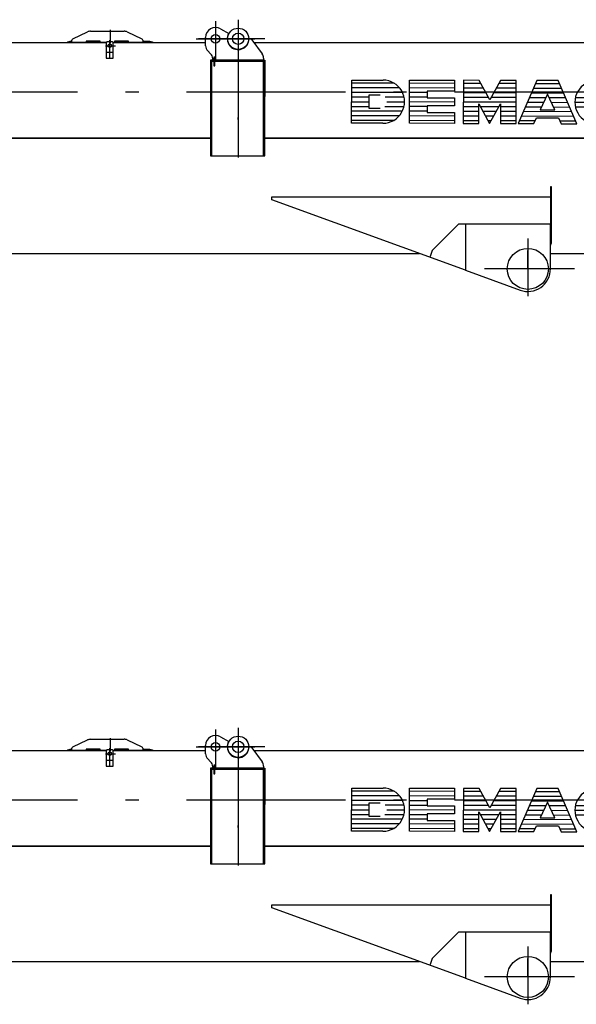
# Model space of a CAD drawing. Extents: x 5451 to 56925, y 6403 to 40956.
# Tile 9 of 10: x 45124 to 49058, y 26992 to 33946. Entities that reach past the tile are written whole.
import ezdxf

# ---------------------------------------------------------------- set-up
doc = ezdxf.new("R2010")
doc.units = 0
doc.header["$LTSCALE"] = 37.5
doc.linetypes.add('CENTER', pattern=[50.5, 30, -9, 2.5, -9])
doc.linetypes.add('HIDDEN', pattern=[12.6, 8.4, -4.2])
doc.layers.add('11', color=7, linetype='CONTINUOUS')
doc.layers.add('5', color=94, linetype='CONTINUOUS')

# ---------------------------------------------------------------- blocks, each defined once
blk = doc.blocks.new('*G36')
at = {"layer": '11', "color": 7, "linetype": 'CENTER'}
for p, q in [((46508, 28934.1), (46508, 28667.3)), ((46668, 28945.6), (46668, 27972.8)), ((46668, 28940.9), (46668, 28637.2)), ((45763, 28872.8), (45763, 28780.4)), ((45760.2, 28669.8), (45760.2, 28800.3)), ((46371.4, 28810.9), (46786.8, 28810.9)), ((46856.9, 28810.9), (46386.4, 28810.9)), ((45729.8, 28762.1), (45801.3, 28762.1)), ((42514.8, 28435.9), (56925.5, 28435.9)), ((46668, 28241.5), (46668, 28255.8)), ((48715, 27401.3), (48715, 26992.3)), ((48023.9, 27273.5), (48021.9, 27267.9)), ((48715, 27185.9), (48715, 27315.5)), ((48908.3, 27185.9), (48408.3, 27185.9)), ((49045, 27185.9), (48715, 27185.9))]:
    blk.add_line(p, q, dxfattribs=at)
at = {"layer": '11', "color": 7, "linetype": 'CONTINUOUS'}
for p, q in [((45498.7, 28809.6), (45602.8, 28859)), ((45624.3, 28863.9), (45861.7, 28863.9)), ((45883.2, 28859), (45987.3, 28809.6)), ((46542.4, 28881.8), (46601, 28848.7)), ((45463, 28789.9), (45481.7, 28794.9)), ((45463, 28784.9), (45463, 28789.9)), ((45481.7, 28794.9), (45493, 28794.9)), ((45493, 28784.9), (45493, 28800.5)), ((45693, 28794.9), (45593, 28794.9)), ((45593, 28794.9), (45593, 28784.9)), ((45693, 28784.9), (45693, 28794.9)), ((45775.2, 28789.9), (45745.2, 28789.9)), ((45893, 28794.9), (45793, 28794.9)), ((45793, 28794.9), (45793, 28784.9)), ((45893, 28784.9), (45893, 28794.9)), ((45993, 28800.5), (45993, 28784.9)), ((45993, 28794.9), (46044.3, 28794.9)), ((46044.3, 28794.9), (46063, 28789.9)), ((46063, 28789.9), (46063, 28784.9)), ((46438, 28761.6), (46438, 28820.9)), ((46736.6, 28810.9), (46739.6, 28810.9)), ((46745, 28810.9), (46748, 28810.9)), ((46764, 28802.9), (46838, 28704.2)), ((42844, 28784.9), (45736.6, 28784.9)), ((45736.6, 28784.9), (45463, 28784.9)), ((45593, 28784.9), (45493, 28784.9)), ((45736.6, 28784.9), (45693, 28784.9)), ((45735.2, 28779.9), (45735.2, 28673.6)), ((46063, 28784.9), (45783.9, 28784.9)), ((45783.9, 28784.9), (46438, 28784.9)), ((45793, 28784.9), (45783.9, 28784.9)), ((45785.2, 28673.6), (45785.2, 28779.9)), ((45993, 28784.9), (45893, 28784.9)), ((46473.4, 28705.5), (46452.6, 28726.2)), ((46777.5, 28784.9), (54160, 28784.9)), ((45735.2, 28673.6), (45785.2, 28673.6)), ((46471.6, 28660.9), (46471.6, 28652.9)), ((46847.6, 28660.9), (46471.6, 28660.9)), ((46847.6, 28652.9), (46471.6, 28652.9)), ((46471.6, 28652.9), (46471.6, 27984.9)), ((46471.6, 28652.9), (46847.6, 28652.9)), ((46480, 28652.9), (46480, 28660.9)), ((46480, 28660.9), (46496, 28660.9)), ((46496, 28652.9), (46480, 28652.9)), ((46480, 28652.9), (46480, 27984.9)), ((46496, 28652.9), (46480, 28652.9)), ((46488, 28660.9), (46488, 28670.1)), ((46502, 28680.4), (46496, 28680.4)), ((46496, 28680.4), (46496, 28620.4)), ((46502, 28620.4), (46502, 28680.4)), ((46502, 28660.9), (46856, 28660.9)), ((46856, 28652.9), (46502, 28652.9)), ((46856, 28652.9), (46502, 28652.9)), ((46847.6, 28652.9), (46847.6, 28660.9)), ((46847.6, 27984.9), (46847.6, 28652.9)), ((46848, 28674.2), (46848, 28660.9)), ((46848, 28402.9), (46848, 28652.9)), ((46848, 28652.9), (46856, 28652.9)), ((46856, 28660.9), (46856, 28652.9)), ((46856, 27984.9), (46856, 28652.9)), ((46856, 28652.9), (46856, 28402.9)), ((46496, 28620.4), (46502, 28620.4)), ((46848, 28602.9), (46848, 28596.9)), ((47469.8, 28214.6), (47470.6, 28519.6)), ((47470.6, 28519.6), (47692, 28519.6)), ((47877.9, 28214.1), (47878.7, 28518.5)), ((47878.7, 28518.5), (48196.9, 28517.6)), ((48196.9, 28517.6), (48196.9, 28441.5)), ((48259.2, 28517.4), (48258.3, 28213.1)), ((48369.9, 28517.1), (48259.2, 28517.4)), ((48445.6, 28378.6), (48369.9, 28517.1)), ((48522, 28516.4), (48445.6, 28378.6)), ((48632.7, 28516.4), (48522, 28516.4)), ((48631.9, 28212.3), (48632.7, 28516.4)), ((48778, 28515.6), (48645.7, 28212)), ((48930.2, 28515.6), (48778, 28515.6)), ((49060.8, 28211.2), (48930.2, 28515.6)), ((48196.9, 28441.5), (48003, 28441.5)), ((48003, 28441.5), (48003, 28393.6)), ((46856, 28402.9), (46848, 28402.9)), ((47594.6, 28318.4), (47594.8, 28415.5)), ((47594.8, 28415.5), (47670.9, 28415.5)), ((48003, 28393.6), (48196.6, 28393.6)), ((48196.6, 28393.6), (48196.6, 28337.7)), ((48853.8, 28418.9), (48801.9, 28308.4)), ((48905.2, 28308.4), (48853.8, 28418.9)), ((47670.8, 28318.4), (47594.6, 28318.4)), ((48196.6, 28337.7), (48002.8, 28337.7)), ((48002.8, 28337.7), (48002.8, 28289.8)), ((48369, 28213.1), (48369.4, 28351.1)), ((48369.4, 28351.1), (48445.1, 28212.6)), ((48445.1, 28212.6), (48521.6, 28350.7)), ((48521.6, 28350.7), (48521.2, 28212.3)), ((48801.9, 28308.4), (48905.2, 28308.4)), ((48002.8, 28289.8), (48196.3, 28289.8)), ((48196.3, 28289.8), (48196.1, 28213.2)), ((48756.4, 28212), (48775.9, 28253.1)), ((48775.9, 28253.1), (48930.8, 28253.1)), ((48930.8, 28253.1), (48950.1, 28211.2)), ((47691.1, 28214.6), (47469.8, 28214.6)), ((48196.1, 28213.2), (47877.9, 28214.1)), ((48258.3, 28213.1), (48369, 28213.1)), ((48521.2, 28212.3), (48631.9, 28212.3)), ((48645.7, 28212), (48756.4, 28212)), ((48950.1, 28211.2), (49060.8, 28211.2)), ((46480, 28109.9), (42759.6, 28109.9)), ((43131.6, 28109.9), (46480, 28109.9)), ((55660, 28109.9), (46856, 28109.9)), ((46856, 28109.9), (55660, 28109.9)), ((46471.6, 27984.9), (46847.6, 27984.9)), ((46480, 27984.9), (46856, 27984.9)), ((48875, 27765.9), (48875, 27387.6)), ((48883, 27765.9), (48875, 27765.9)), ((48883, 27409.9), (48883, 27765.9)), ((46904.9, 27674.4), (46904.9, 27695.4)), ((46904.9, 27695.4), (48875, 27695.4)), ((48275, 27175.7), (46904.9, 27674.4)), ((48875, 27695.4), (48875, 27500.9)), ((48225, 27500.9), (48039, 27314.9)), ((48273, 27500.9), (48225, 27500.9)), ((48275, 27500.9), (48275, 27175.7)), ((48875, 27500.9), (48275, 27500.9)), ((48875, 27500.9), (48275, 27500.9)), ((48275, 27500.9), (48275, 27175.7)), ((48875, 27185.9), (48875, 27500.9)), ((48883, 27375.4), (48883, 27409.9)), ((43121.6, 27293.9), (46103, 27293.9)), ((46219, 27293.9), (47950.5, 27293.9)), ((48039, 27314.9), (48023.9, 27273.5)), ((48875, 27293.9), (55660, 27293.9)), ((48275, 27175.7), (48660.3, 27035.5))]:
    blk.add_line(p, q, dxfattribs=at)
at = {"layer": '11', "color": 7, "linetype": 'HIDDEN'}
for p, q in [((45775.2, 28789.9), (45745.2, 28789.9)), ((45735.2, 28779.9), (45735.2, 28716.4)), ((45785.2, 28716.4), (45785.2, 28779.9)), ((45735.2, 28716.4), (45785.2, 28716.4)), ((46856, 28535.9), (46848, 28535.9)), ((48875, 27409.9), (48875, 27387.6)), ((48875, 27375.4), (48875, 27353.1)), ((46103, 27293.9), (46219, 27293.9))]:
    blk.add_line(p, q, dxfattribs=at)
at = {"layer": '11', "color": 7, "linetype": 'CONTINUOUS'}
for centre, radius in [((46668, 28810.9), 75), ((46508, 28810.9), 30), ((46668, 28810.9), 40), ((45760.2, 28762.1), 13), ((48715, 27185.9), 145)]:
    blk.add_circle(centre, radius, dxfattribs=at)
for centre, radius, start, end in [((45624.3, 28813.8), 50, 90, 115.39714), ((45861.7, 28813.9), 50, 64.60237, 90.00426), ((46508, 28820.9), 70, 60.53534, -179.99846), ((45503, 28800.5), 10, 115.41792, 179.99835), ((45745.2, 28779.9), 10, 90, 179.99564), ((45775.2, 28779.9), 10, 0, 90.00437), ((45983, 28800.5), 10, 0, 64.58833), ((46668, 28810.9), 77, 150.53207, -0.00076), ((46748, 28790.9), 20, 36.87433, 90.00968), ((46488, 28761.6), 50, 180, -135.00124), ((46438, 28670.2), 50, 0, 45.01442), ((46798, 28674.2), 50, 0, 36.85819), ((47691.5, 28366.8), 152.2, -90.15347, 89.84714), ((49199.5, 28362.7), 152.2, 89.84527, -90.15353), ((48848, 27375.4), 35, -39.51907, -0.00101), ((48715, 27185.9), 160, -109.998, 0.00177)]:
    blk.add_arc(centre, radius, start, end, dxfattribs=at)
at = {"layer": '11', "color": 7, "linetype": 'HIDDEN'}
for centre, start, end in [((45745.2, 28779.9), 90, 179.99564), ((45775.2, 28779.9), 0, 90.00437)]:
    blk.add_arc(centre, 10, start, end, dxfattribs=at)
at = {"layer": '5', "color": 94, "linetype": 'CONTINUOUS'}
for p, q in [((47770.6, 28496.8), (47470.5, 28497.7)), ((47808.8, 28463.8), (47470.5, 28464.7)), ((48196.8, 28462.7), (47878.6, 28463.6)), ((48196.9, 28495.7), (47878.7, 28496.5)), ((48399.9, 28461.5), (48259, 28462.6)), ((48381.9, 28494.5), (48259.1, 28495.5)), ((48632.6, 28461.5), (48491.7, 28461.5)), ((48632.7, 28494.5), (48509.9, 28494.5)), ((48953.7, 28460.7), (48754.1, 28460.7)), ((48939.6, 28493.6), (48768.5, 28493.6)), ((47594.8, 28397.8), (47470.3, 28398.8)), ((47829.6, 28430.8), (47470.4, 28431.8)), ((47840.5, 28397.8), (47707.7, 28397.8)), ((48002.9, 28397.4), (47878.4, 28397.4)), ((48003, 28430.3), (47878.5, 28430.3)), ((48417.9, 28428.6), (48258.9, 28429.6)), ((48435.9, 28395.7), (48258.9, 28396.7)), ((48632.4, 28395.7), (48455.3, 28395.7)), ((48632.5, 28428.6), (48473.5, 28428.6)), ((48725.5, 28395.4), (48842.6, 28395.4)), ((48967.8, 28427.7), (48739.8, 28427.7)), ((48864.9, 28395.4), (48982, 28395.4)), ((49183.5, 28394.2), (49050.7, 28394.2)), ((47827.8, 28299), (47470, 28300)), ((47470.1, 28333), (47594.6, 28333)), ((47470.2, 28365.9), (47594.7, 28365.9)), ((47704.7, 28333), (47839.7, 28331.9)), ((47719.2, 28365.9), (47843.7, 28364.9)), ((48002.7, 28331.5), (47878.2, 28331.5)), ((48196.5, 28363.9), (47878.3, 28364.8)), ((48369.4, 28329.8), (48258.7, 28330.8)), ((48632.3, 28362.7), (48258.8, 28363.7)), ((48510.2, 28329.8), (48380.7, 28329.8)), ((48632.2, 28329.8), (48521.5, 28329.8)), ((48696.9, 28329.6), (48811.7, 28329.6)), ((48711.2, 28362.5), (48827.1, 28362.5)), ((48880.2, 28362.5), (48996.1, 28361.7)), ((48895.5, 28329.6), (49010.2, 28328.7)), ((49171.9, 28360.6), (49047.3, 28361.6)), ((49186.1, 28327.6), (49051.2, 28328.6)), ((47764.7, 28233.3), (47469.8, 28234.1)), ((47805.7, 28266.2), (47469.9, 28267.1)), ((48196.2, 28265.1), (47878, 28266)), ((48196.1, 28232.2), (47878, 28233)), ((48002.6, 28298.6), (47878.1, 28298.6)), ((48369.1, 28231), (48258.4, 28232)), ((48369.2, 28263.9), (48258.5, 28264.9)), ((48369.3, 28296.8), (48258.6, 28297.9)), ((48492, 28296.8), (48398.7, 28296.8)), ((48473.8, 28263.9), (48416.7, 28263.9)), ((48455.6, 28231), (48434.8, 28231)), ((48631.9, 28231), (48521.3, 28231)), ((48632.1, 28296.8), (48521.4, 28296.8)), ((48632, 28263.9), (48521.4, 28263.9)), ((48765.3, 28230.6), (48653.9, 28230.6)), ((49038.5, 28262.8), (48668.3, 28263.8)), ((49024.4, 28295.8), (48682.6, 28296.7)), ((49052.6, 28229.8), (48941.3, 28229.8))]:
    blk.add_line(p, q, dxfattribs=at)
blk = doc.blocks.new('*G45')
at = {"layer": '11', "color": 7, "linetype": 'CENTER'}
for p, q in [((46508, 33934.1), (46508, 33667.3)), ((46668, 33945.6), (46668, 32972.8)), ((46668, 33940.9), (46668, 33637.2)), ((45763, 33872.8), (45763, 33780.4)), ((45760.2, 33669.8), (45760.2, 33800.3)), ((46371.4, 33810.9), (46786.8, 33810.9)), ((46856.9, 33810.9), (46386.4, 33810.9)), ((45729.8, 33762.1), (45801.3, 33762.1)), ((42514.8, 33435.9), (56925.5, 33435.9)), ((46668, 33241.5), (46668, 33255.8)), ((48715, 32401.3), (48715, 31992.3)), ((48023.9, 32273.5), (48021.9, 32267.9)), ((48715, 32185.9), (48715, 32315.5)), ((48908.3, 32185.9), (48408.3, 32185.9)), ((49045, 32185.9), (48715, 32185.9))]:
    blk.add_line(p, q, dxfattribs=at)
at = {"layer": '11', "color": 7, "linetype": 'CONTINUOUS'}
for p, q in [((45624.3, 33863.9), (45861.7, 33863.9)), ((46542.4, 33881.8), (46601, 33848.7)), ((45463, 33789.9), (45481.7, 33794.9)), ((45481.7, 33794.9), (45493, 33794.9)), ((45493, 33784.9), (45493, 33800.5)), ((45498.7, 33809.6), (45602.8, 33859)), ((45693, 33794.9), (45593, 33794.9)), ((45593, 33794.9), (45593, 33784.9)), ((45693, 33784.9), (45693, 33794.9)), ((45893, 33794.9), (45793, 33794.9)), ((45793, 33794.9), (45793, 33784.9)), ((45883.2, 33859), (45987.3, 33809.6)), ((45893, 33784.9), (45893, 33794.9)), ((45993, 33800.5), (45993, 33784.9)), ((45993, 33794.9), (46044.3, 33794.9)), ((46044.3, 33794.9), (46063, 33789.9)), ((46438, 33761.6), (46438, 33820.9)), ((46736.6, 33810.9), (46739.6, 33810.9)), ((46745, 33810.9), (46748, 33810.9)), ((46764, 33802.9), (46838, 33704.2)), ((42844, 33784.9), (45736.6, 33784.9)), ((45463, 33784.9), (45463, 33789.9)), ((45736.6, 33784.9), (45463, 33784.9)), ((45593, 33784.9), (45493, 33784.9)), ((45736.6, 33784.9), (45693, 33784.9)), ((45735.2, 33779.9), (45735.2, 33673.6)), ((45775.2, 33789.9), (45745.2, 33789.9)), ((46063, 33784.9), (45783.9, 33784.9)), ((45783.9, 33784.9), (46438, 33784.9)), ((45793, 33784.9), (45783.9, 33784.9)), ((45785.2, 33673.6), (45785.2, 33779.9)), ((45993, 33784.9), (45893, 33784.9)), ((46063, 33789.9), (46063, 33784.9)), ((46473.4, 33705.5), (46452.6, 33726.2)), ((46777.5, 33784.9), (54160, 33784.9)), ((45735.2, 33673.6), (45785.2, 33673.6)), ((46471.6, 33660.9), (46471.6, 33652.9)), ((46847.6, 33660.9), (46471.6, 33660.9)), ((46480, 33652.9), (46480, 33660.9)), ((46480, 33660.9), (46496, 33660.9)), ((46488, 33660.9), (46488, 33670.1)), ((46502, 33680.4), (46496, 33680.4)), ((46496, 33680.4), (46496, 33620.4)), ((46502, 33620.4), (46502, 33680.4)), ((46502, 33660.9), (46856, 33660.9)), ((46847.6, 33652.9), (46847.6, 33660.9)), ((46848, 33674.2), (46848, 33660.9)), ((46856, 33660.9), (46856, 33652.9)), ((46847.6, 33652.9), (46471.6, 33652.9)), ((46471.6, 33652.9), (46471.6, 32984.9)), ((46471.6, 33652.9), (46847.6, 33652.9)), ((46496, 33652.9), (46480, 33652.9)), ((46480, 33652.9), (46480, 32984.9)), ((46496, 33652.9), (46480, 33652.9)), ((46496, 33620.4), (46502, 33620.4)), ((46856, 33652.9), (46502, 33652.9)), ((46856, 33652.9), (46502, 33652.9)), ((46847.6, 32984.9), (46847.6, 33652.9)), ((46848, 33402.9), (46848, 33652.9)), ((46848, 33652.9), (46856, 33652.9)), ((46848, 33602.9), (46848, 33596.9)), ((46856, 32984.9), (46856, 33652.9)), ((46856, 33652.9), (46856, 33402.9)), ((47469.8, 33214.6), (47470.6, 33519.6)), ((47470.6, 33519.6), (47692, 33519.6)), ((47877.9, 33214.1), (47878.7, 33518.5)), ((47878.7, 33518.5), (48196.9, 33517.6)), ((48196.9, 33517.6), (48196.9, 33441.5)), ((48259.2, 33517.4), (48258.3, 33213.1)), ((48369.9, 33517.1), (48259.2, 33517.4)), ((48445.6, 33378.6), (48369.9, 33517.1)), ((48522, 33516.4), (48445.6, 33378.6)), ((48632.7, 33516.4), (48522, 33516.4)), ((48631.9, 33212.3), (48632.7, 33516.4)), ((48778, 33515.6), (48645.7, 33212)), ((48930.2, 33515.6), (48778, 33515.6)), ((49060.8, 33211.2), (48930.2, 33515.6)), ((46856, 33402.9), (46848, 33402.9)), ((47594.6, 33318.4), (47594.8, 33415.5)), ((47594.8, 33415.5), (47670.9, 33415.5)), ((48196.9, 33441.5), (48003, 33441.5)), ((48003, 33441.5), (48003, 33393.6)), ((48003, 33393.6), (48196.6, 33393.6)), ((48196.6, 33393.6), (48196.6, 33337.7)), ((48853.8, 33418.9), (48801.9, 33308.4)), ((48905.2, 33308.4), (48853.8, 33418.9)), ((47670.8, 33318.4), (47594.6, 33318.4)), ((48196.6, 33337.7), (48002.8, 33337.7)), ((48002.8, 33337.7), (48002.8, 33289.8)), ((48369, 33213.1), (48369.4, 33351.1)), ((48369.4, 33351.1), (48445.1, 33212.6)), ((48445.1, 33212.6), (48521.6, 33350.7)), ((48521.6, 33350.7), (48521.2, 33212.3)), ((48801.9, 33308.4), (48905.2, 33308.4)), ((48002.8, 33289.8), (48196.3, 33289.8)), ((48196.3, 33289.8), (48196.1, 33213.2)), ((48756.4, 33212), (48775.9, 33253.1)), ((48775.9, 33253.1), (48930.8, 33253.1)), ((48930.8, 33253.1), (48950.1, 33211.2)), ((47691.1, 33214.6), (47469.8, 33214.6)), ((48196.1, 33213.2), (47877.9, 33214.1)), ((48258.3, 33213.1), (48369, 33213.1)), ((48521.2, 33212.3), (48631.9, 33212.3)), ((48645.7, 33212), (48756.4, 33212)), ((48950.1, 33211.2), (49060.8, 33211.2)), ((46480, 33109.9), (42759.6, 33109.9)), ((43131.6, 33109.9), (46480, 33109.9)), ((55660, 33109.9), (46856, 33109.9)), ((46856, 33109.9), (55660, 33109.9)), ((46471.6, 32984.9), (46847.6, 32984.9)), ((46480, 32984.9), (46856, 32984.9)), ((48875, 32765.9), (48875, 32387.6)), ((48883, 32765.9), (48875, 32765.9)), ((48883, 32409.9), (48883, 32765.9)), ((46904.9, 32674.4), (46904.9, 32695.4)), ((46904.9, 32695.4), (48875, 32695.4)), ((48875, 32695.4), (48875, 32500.9)), ((48275, 32175.7), (46904.9, 32674.4)), ((48225, 32500.9), (48039, 32314.9)), ((48273, 32500.9), (48225, 32500.9)), ((48275, 32500.9), (48275, 32175.7)), ((48875, 32500.9), (48275, 32500.9)), ((48875, 32500.9), (48275, 32500.9)), ((48275, 32500.9), (48275, 32175.7)), ((48875, 32185.9), (48875, 32500.9)), ((48883, 32375.4), (48883, 32409.9)), ((43121.6, 32293.9), (46103, 32293.9)), ((46219, 32293.9), (47950.5, 32293.9)), ((48039, 32314.9), (48023.9, 32273.5)), ((48875, 32293.9), (55660, 32293.9)), ((48275, 32175.7), (48660.3, 32035.5))]:
    blk.add_line(p, q, dxfattribs=at)
at = {"layer": '11', "color": 7, "linetype": 'HIDDEN'}
for p, q in [((45735.2, 33779.9), (45735.2, 33716.4)), ((45775.2, 33789.9), (45745.2, 33789.9)), ((45785.2, 33716.4), (45785.2, 33779.9)), ((45735.2, 33716.4), (45785.2, 33716.4)), ((46856, 33535.9), (46848, 33535.9)), ((48875, 32409.9), (48875, 32387.6)), ((48875, 32375.4), (48875, 32353.1)), ((46103, 32293.9), (46219, 32293.9))]:
    blk.add_line(p, q, dxfattribs=at)
at = {"layer": '11', "color": 7, "linetype": 'CONTINUOUS'}
for centre, radius in [((46668, 33810.9), 75), ((46508, 33810.9), 30), ((46668, 33810.9), 40), ((45760.2, 33762.1), 13), ((48715, 32185.9), 145)]:
    blk.add_circle(centre, radius, dxfattribs=at)
for centre, radius, start, end in [((45624.3, 33813.8), 50, 90, 115.39714), ((45861.7, 33813.9), 50, 64.60237, 90.00426), ((46508, 33820.9), 70, 60.53534, -179.99846), ((45503, 33800.5), 10, 115.41792, 179.99835), ((45983, 33800.5), 10, 0, 64.58833), ((46668, 33810.9), 77, 150.53207, -0.00076), ((46748, 33790.9), 20, 36.87433, 90.00968), ((45745.2, 33779.9), 10, 90, 179.99564), ((45775.2, 33779.9), 10, 0, 90.00437), ((46488, 33761.6), 50, 180, -135.00124), ((46438, 33670.2), 50, 0, 45.01442), ((46798, 33674.2), 50, 0, 36.85819), ((47691.5, 33366.8), 152.2, -90.15347, 89.84714), ((49199.5, 33362.7), 152.2, 89.84527, -90.15353), ((48848, 32375.4), 35, -39.51907, -0.00101), ((48715, 32185.9), 160, -109.998, 0.00177)]:
    blk.add_arc(centre, radius, start, end, dxfattribs=at)
at = {"layer": '11', "color": 7, "linetype": 'HIDDEN'}
for centre, start, end in [((45745.2, 33779.9), 90, 179.99564), ((45775.2, 33779.9), 0, 90.00437)]:
    blk.add_arc(centre, 10, start, end, dxfattribs=at)
at = {"layer": '5', "color": 94, "linetype": 'CONTINUOUS'}
for p, q in [((47770.6, 33496.8), (47470.5, 33497.7)), ((47808.8, 33463.8), (47470.5, 33464.7)), ((48196.8, 33462.7), (47878.6, 33463.6)), ((48196.9, 33495.7), (47878.7, 33496.5)), ((48399.9, 33461.5), (48259, 33462.6)), ((48381.9, 33494.5), (48259.1, 33495.5)), ((48632.6, 33461.5), (48491.7, 33461.5)), ((48632.7, 33494.5), (48509.9, 33494.5)), ((48953.7, 33460.7), (48754.1, 33460.7)), ((48939.6, 33493.6), (48768.5, 33493.6)), ((47594.8, 33397.8), (47470.3, 33398.8)), ((47829.6, 33430.8), (47470.4, 33431.8)), ((47840.5, 33397.8), (47707.7, 33397.8)), ((48002.9, 33397.4), (47878.4, 33397.4)), ((48003, 33430.3), (47878.5, 33430.3)), ((48417.9, 33428.6), (48258.9, 33429.6)), ((48435.9, 33395.7), (48258.9, 33396.7)), ((48632.4, 33395.7), (48455.3, 33395.7)), ((48632.5, 33428.6), (48473.5, 33428.6)), ((48725.5, 33395.4), (48842.6, 33395.4)), ((48967.8, 33427.7), (48739.8, 33427.7)), ((48864.9, 33395.4), (48982, 33395.4)), ((49183.5, 33394.2), (49050.7, 33394.2)), ((47470.1, 33333), (47594.6, 33333)), ((47470.2, 33365.9), (47594.7, 33365.9)), ((47704.7, 33333), (47839.7, 33331.9)), ((47719.2, 33365.9), (47843.7, 33364.9)), ((48002.7, 33331.5), (47878.2, 33331.5)), ((48196.5, 33363.9), (47878.3, 33364.8)), ((48369.4, 33329.8), (48258.7, 33330.8)), ((48632.3, 33362.7), (48258.8, 33363.7)), ((48510.2, 33329.8), (48380.7, 33329.8)), ((48632.2, 33329.8), (48521.5, 33329.8)), ((48696.9, 33329.6), (48811.7, 33329.6)), ((48711.2, 33362.5), (48827.1, 33362.5)), ((48880.2, 33362.5), (48996.1, 33361.7)), ((48895.5, 33329.6), (49010.2, 33328.7)), ((49171.9, 33360.6), (49047.3, 33361.6)), ((49186.1, 33327.6), (49051.2, 33328.6)), ((47805.7, 33266.2), (47469.9, 33267.1)), ((47827.8, 33299), (47470, 33300)), ((48196.2, 33265.1), (47878, 33266)), ((48002.6, 33298.6), (47878.1, 33298.6)), ((48369.2, 33263.9), (48258.5, 33264.9)), ((48369.3, 33296.8), (48258.6, 33297.9)), ((48492, 33296.8), (48398.7, 33296.8)), ((48473.8, 33263.9), (48416.7, 33263.9)), ((48632.1, 33296.8), (48521.4, 33296.8)), ((48632, 33263.9), (48521.4, 33263.9)), ((49038.5, 33262.8), (48668.3, 33263.8)), ((49024.4, 33295.8), (48682.6, 33296.7)), ((47764.7, 33233.3), (47469.8, 33234.1)), ((48196.1, 33232.2), (47878, 33233)), ((48369.1, 33231), (48258.4, 33232)), ((48455.6, 33231), (48434.8, 33231)), ((48631.9, 33231), (48521.3, 33231)), ((48765.3, 33230.6), (48653.9, 33230.6)), ((49052.6, 33229.8), (48941.3, 33229.8))]:
    blk.add_line(p, q, dxfattribs=at)

msp = doc.modelspace()

# ---------------------------------------------------------------- block references
at = {"layer": '11', "color": 7, "linetype": 'CONTINUOUS'}
for name in ['*G45', '*G36']:
    msp.add_blockref(name, (0, 0), dxfattribs=at)

doc.saveas('drawing.dxf')
